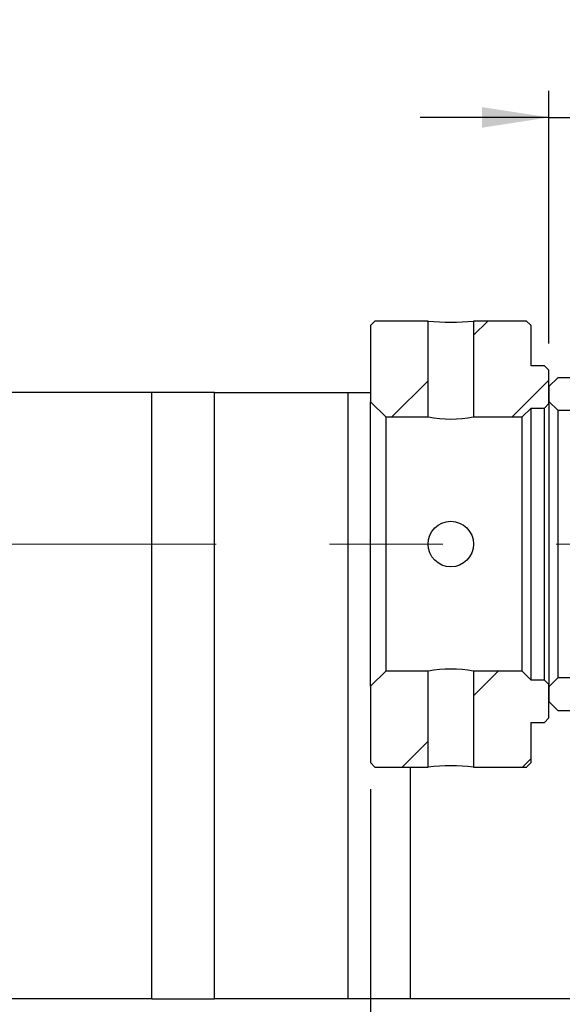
# Model space of a CAD drawing. Header units: millimetres. Extents: x 62 to 839, y 27 to 598.
# Tile 4 of 5: x 674 to 735, y 111 to 222. Entities that reach past the tile are written whole.
import ezdxf

# ---------------------------------------------------------------- set-up
doc = ezdxf.new("R2010")
doc.units = ezdxf.units.MM
doc.header["$LTSCALE"] = 3
doc.linetypes.add('CENTERX2', pattern=[20.319999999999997, 12.7, -2.54, 2.54, -2.54])
doc.layers.add('圖層0', color=7, linetype='Continuous')
doc.styles.add('SLDTEXTSTYLE0', font='MINGLIU.TTC')
doc.styles.get("Standard").update_dxf_attribs({"font": 'MINGLIU.TTC'})
doc.dimstyles.new('SLDDIMSTYLE0', dxfattribs={"dimtxt": 0.18, "dimasz": 7.5, "dimexe": 0, "dimexo": 0.0625, "dimgap": 0, "dimtad": 0, "dimtih": 1, "dimtoh": 1, "dimdec": 0, "dimrnd": 1e-09, "dimzin": 0, "dimdsep": 46, "dimtxsty": 'Standard', "dimsah": 1, "dimcen": 0.09, "dimadec": 0, "dimazin": 0, "dimtfac": 7.5, "dimtdec": 0, "dimtofl": 0, "dimtmove": 0, "dimatfit": 3, "dimfxl": 0, "dimfrac": 2, "dimtolj": 1, "dimtzin": 0, "dimarcsym": 0})
doc.dimstyles.new('SLDDIMSTYLE3', dxfattribs={"dimtxt": 7.5, "dimasz": 7.5, "dimexe": 0, "dimexo": 0.0625, "dimgap": 1.875, "dimtad": 1, "dimrnd": 1e-09, "dimzin": 12, "dimdsep": 46, "dimtxsty": 'SLDTEXTSTYLE0', "dimsah": 1, "dimcen": 0.09, "dimadec": 0, "dimazin": 3, "dimtfac": 1, "dimtofl": 0, "dimtmove": 0, "dimatfit": 3, "dimfxl": 0, "dimfrac": 2, "dimtolj": 1, "dimtzin": 12, "dimarcsym": 0})
doc.dimstyles.new('SLDDIMSTYLE7', dxfattribs={"dimtxt": 7.5, "dimasz": 7.5, "dimexe": 0, "dimexo": 0.0625, "dimgap": 1.875, "dimtad": 1, "dimrnd": 1e-09, "dimzin": 12, "dimdsep": 46, "dimtxsty": 'SLDTEXTSTYLE0', "dimsah": 1, "dimcen": 0.09, "dimadec": 0, "dimazin": 3, "dimtfac": 1, "dimtmove": 0, "dimatfit": 0, "dimfxl": 0, "dimfrac": 2, "dimtolj": 1, "dimtzin": 12, "dimarcsym": 0})
pattern_1 = [(45, (0, 0), (-6.735192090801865, 6.735192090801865), [])]

# ---------------------------------------------------------------- blocks, each defined once
blk = doc.blocks.new('_D_14')
at = {"layer": '圖層0', "color": 7}
for p, q in [((800.7063774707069, 117.036150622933), (800.7063774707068, 72.0045880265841)), ((800.7063774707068, 75.0045880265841), (596.7063774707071, 75.00458802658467))]:
    blk.add_line(p, q, dxfattribs=at)
for points in [[(596.7063774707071, 75.00458802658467), (604.2063774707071, 73.8507418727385), (604.2063774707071, 76.15843418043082)], [(800.7063774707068, 75.0045880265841), (793.2063774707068, 76.15843418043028), (793.2063774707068, 73.85074187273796)]]:
    blk.add_solid(points, dxfattribs=at)
at = {"layer": '圖層0', "color": 7, "insert": (692.1126276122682, 84.37044203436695), "char_height": 7.5, "attachment_point": 1, "style": 'SLDTEXTSTYLE0'}
blk.add_mtext('204', dxfattribs=at)
blk = doc.blocks.new('_D_17')
at = {"layer": '圖層0', "color": 7}
for p, q in [((713.7063774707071, 135.536150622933), (713.7063774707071, 92.61514305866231)), ((783.7063774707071, 129.036150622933), (783.7063774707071, 92.61514305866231)), ((783.7063774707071, 95.61514305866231), (713.7063774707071, 95.61514305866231))]:
    blk.add_line(p, q, dxfattribs=at)
for centre, radius, start, end in [((748.8774770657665, 100.2974348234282), 10.46992267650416, 153.4349488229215, 206.5650511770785), ((738.9399764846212, 100.2974348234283), 10.46992267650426, 333.4349488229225, 26.56505117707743)]:
    blk.add_arc(centre, radius, start, end, dxfattribs=at)
for points in [[(713.7063774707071, 95.61514305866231), (721.2063774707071, 94.46129690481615), (721.2063774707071, 96.76898921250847)], [(783.7063774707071, 95.61514305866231), (776.2063774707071, 96.76898921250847), (776.2063774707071, 94.46129690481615)]]:
    blk.add_solid(points, dxfattribs=at)
at = {"layer": '圖層0', "color": 7, "insert": (739.5128935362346, 104.9809970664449), "char_height": 7.5, "attachment_point": 1, "style": 'SLDTEXTSTYLE0'}
blk.add_mtext('70', dxfattribs=at)
blk = doc.blocks.new('_D_18')
at = {"layer": '圖層0', "color": 7}
for p, q in [((733.7063774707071, 185.5361506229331), (733.7063774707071, 213.8727222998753)), ((751.706377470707, 183.911150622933), (751.706377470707, 213.8727222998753)), ((733.7063774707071, 210.8727222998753), (719.2833005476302, 210.8727222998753)), ((733.7063774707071, 210.8727222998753), (751.706377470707, 210.8727222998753)), ((751.706377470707, 210.8727222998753), (766.1294543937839, 210.8727222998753))]:
    blk.add_line(p, q, dxfattribs=at)
for points in [[(733.7063774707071, 210.8727222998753), (726.2063774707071, 212.0265684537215), (726.2063774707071, 209.7188761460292)], [(751.706377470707, 210.8727222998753), (759.206377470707, 209.7188761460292), (759.206377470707, 212.0265684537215)]]:
    blk.add_solid(points, dxfattribs=at)
at = {"layer": '圖層0', "color": 7, "insert": (738.395014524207, 220.2385763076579), "char_height": 7.5, "attachment_point": 1, "style": 'SLDTEXTSTYLE0'}
blk.add_mtext('18', dxfattribs=at)

msp = doc.modelspace()

# ---------------------------------------------------------------- hatches: boundary and pattern name
at = {"linetype": 'Continuous', "lineweight": 18}
h = msp.add_hatch(dxfattribs=at)
h.set_pattern_fill('ANSI31', scale=3, style=0)
h.set_pattern_definition(pattern_1)
h.paths.add_polyline_path([(720.1563774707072, 177.286150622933), (720.1563774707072, 188.036150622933), (714.2063774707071, 188.036150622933), (713.7063774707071, 187.536150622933), (713.7063774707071, 178.986150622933), (715.4063774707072, 177.286150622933)], flags=0)
h = msp.add_hatch(dxfattribs=at)
h.set_pattern_fill('ANSI31', scale=3, style=0)
h.set_pattern_definition(pattern_1)
h.paths.add_polyline_path([(733.2063774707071, 183.036150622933), (731.7063774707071, 183.036150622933), (731.7063774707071, 187.536150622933), (731.2063774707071, 188.036150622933), (725.2563774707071, 188.036150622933), (725.2563774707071, 177.286150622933), (730.7063774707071, 177.286150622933), (731.7063774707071, 178.286150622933), (733.2063774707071, 178.286150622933), (733.7063774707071, 178.786150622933), (733.7063774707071, 182.536150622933)], flags=0)
h = msp.add_hatch(dxfattribs=at)
h.set_pattern_fill('ANSI31', scale=3, style=0)
h.set_pattern_definition(pattern_1)
edge = h.paths.add_edge_path(flags=0)
edge.add_line((733.706377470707, 179.036150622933), (734.706377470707, 178.036150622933))
edge.add_line((734.706377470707, 178.036150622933), (750.7063774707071, 178.036150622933))
edge.add_arc((750.7063774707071, 179.036150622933), 1, 270.0000000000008, 360.0000000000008)
edge.add_line((751.706377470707, 179.036150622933), (751.706377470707, 180.686150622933))
edge.add_arc((750.7063774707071, 180.686150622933), 1, 0, 90)
edge.add_line((750.7063774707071, 181.686150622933), (734.706377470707, 181.686150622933))
edge.add_line((734.706377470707, 181.686150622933), (733.706377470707, 180.686150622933))
edge.add_line((733.706377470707, 180.686150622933), (733.706377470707, 179.036150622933))
h = msp.add_hatch(dxfattribs=at)
h.set_pattern_fill('ANSI31', scale=3, style=0)
h.set_pattern_definition(pattern_1)
h.paths.add_polyline_path([(713.7063774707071, 138.536150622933), (714.2063774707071, 138.036150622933), (720.1563774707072, 138.036150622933), (720.1563774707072, 148.786150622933), (715.4063774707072, 148.786150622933), (713.7063774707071, 147.086150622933)], flags=0)
h = msp.add_hatch(dxfattribs=at)
h.set_pattern_fill('ANSI31', scale=3, style=0)
h.set_pattern_definition(pattern_1)
h.paths.add_polyline_path([(731.7063774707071, 138.5361506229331), (731.7063774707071, 143.036150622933), (733.2063774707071, 143.036150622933), (733.7063774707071, 143.536150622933), (733.7063774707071, 147.2861506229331), (733.2063774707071, 147.786150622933), (731.7063774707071, 147.786150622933), (730.7063774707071, 148.786150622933), (725.2563774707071, 148.786150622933), (725.2563774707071, 138.036150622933), (731.2063774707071, 138.036150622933)], flags=0)
h = msp.add_hatch(dxfattribs=at)
h.set_pattern_fill('ANSI31', scale=3, style=0)
h.set_pattern_definition(pattern_1)
edge = h.paths.add_edge_path(flags=0)
edge.add_line((734.706377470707, 148.036150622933), (733.706377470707, 147.036150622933))
edge.add_line((733.706377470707, 147.036150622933), (733.706377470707, 145.386150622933))
edge.add_line((733.706377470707, 145.386150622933), (734.706377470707, 144.386150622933))
edge.add_line((734.706377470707, 144.386150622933), (750.7063774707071, 144.386150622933))
edge.add_arc((750.7063774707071, 145.386150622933), 1, 270.0000000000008, 360.0000000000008)
edge.add_line((751.706377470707, 145.386150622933), (751.706377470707, 147.036150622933))
edge.add_arc((750.7063774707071, 147.036150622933), 1, 0, 90)
edge.add_line((750.7063774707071, 148.036150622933), (734.706377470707, 148.036150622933))

# ---------------------------------------------------------------- linework, layer by layer
at = {"color": 7, "linetype": 'Continuous', "lineweight": 25}
for p, q in [((713.7063740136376, 187.5361499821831), (714.2063824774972, 188.036150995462)), ((720.156371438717, 188.036150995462), (714.2063824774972, 188.036150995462)), ((720.156371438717, 177.2861506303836), (720.156371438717, 188.036150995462)), ((725.2563832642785, 188.036150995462), (725.2563832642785, 177.2861506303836)), ((731.2063722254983, 188.036150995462), (725.2563832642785, 188.036150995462)), ((731.2063722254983, 188.036150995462), (731.7063806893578, 187.5361499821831)), ((713.7063740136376, 187.5361499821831), (713.7063740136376, 178.9861505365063)), ((731.7063806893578, 183.0361501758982), (731.7063806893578, 187.5361499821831)), ((733.2063762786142, 183.0361501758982), (731.7063806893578, 183.0361501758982)), ((733.2063762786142, 183.0361501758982), (733.7063847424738, 182.5361510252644)), ((733.7063847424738, 178.7861508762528), (733.7063847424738, 182.5361510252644)), ((733.7063847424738, 180.6861513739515), (734.7063718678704, 181.6861515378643)), ((750.7063744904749, 181.6861515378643), (734.7063718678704, 181.6861515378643)), ((689.2063765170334, 180.036151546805), (658.206380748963, 180.036151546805)), ((689.2063765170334, 112.0361515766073), (689.2063765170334, 180.036151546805)), ((696.2063758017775, 180.036151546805), (689.2063765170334, 180.036151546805)), ((696.2063758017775, 112.0361515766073), (696.2063758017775, 180.036151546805)), ((696.2063758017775, 180.036151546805), (711.206376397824, 180.036151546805)), ((711.206376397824, 112.0361515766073), (711.206376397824, 180.036151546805)), ((711.206376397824, 180.036151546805), (713.7063740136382, 180.036151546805)), ((733.7063847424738, 180.6861513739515), (733.7063847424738, 179.0361513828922)), ((715.4063729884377, 177.2861506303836), (713.7063740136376, 178.9861505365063)), ((713.7063740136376, 147.0861507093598), (713.7063740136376, 178.9861505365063)), ((734.7063718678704, 178.0361502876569), (733.7063847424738, 179.0361513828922)), ((731.7063806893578, 178.2861507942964), (730.7063786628, 177.2861506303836)), ((731.7063806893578, 178.2861507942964), (733.2063762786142, 178.2861507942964)), ((731.7063806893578, 147.7861504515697), (731.7063806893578, 178.2861507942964)), ((733.7063847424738, 178.7861508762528), (733.2063762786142, 178.2861507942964)), ((733.2063762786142, 147.7861504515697), (733.2063762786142, 178.2861507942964)), ((733.7063847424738, 178.7861508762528), (733.7063847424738, 147.2861503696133)), ((734.7063718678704, 178.0361502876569), (734.7063718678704, 148.0361509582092)), ((734.7063718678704, 178.0361502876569), (750.7063744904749, 178.0361502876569)), ((715.4063729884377, 177.2861506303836), (715.4063729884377, 148.7861506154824)), ((715.4063729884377, 177.2861506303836), (720.156371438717, 177.2861506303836)), ((725.2563832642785, 177.2861506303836), (730.7063786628, 177.2861506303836)), ((730.7063786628, 148.7861506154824), (730.7063786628, 177.2861506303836)), ((713.7063740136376, 147.0861507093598), (715.4063729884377, 148.7861506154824)), ((720.156371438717, 148.7861506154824), (715.4063729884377, 148.7861506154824)), ((720.156371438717, 138.036150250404), (720.156371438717, 148.7861506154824)), ((730.7063786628, 148.7861506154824), (725.2563832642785, 148.7861506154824)), ((725.2563832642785, 148.7861506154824), (725.2563832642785, 138.036150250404)), ((730.7063786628, 148.7861506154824), (731.7063806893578, 147.7861504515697)), ((733.7063847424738, 147.0361498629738), (734.7063718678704, 148.0361509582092)), ((750.7063744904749, 148.0361509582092), (734.7063718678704, 148.0361509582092)), ((713.7063740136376, 147.0861507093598), (713.7063740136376, 138.536151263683)), ((733.2063762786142, 147.7861504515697), (731.7063806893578, 147.7861504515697)), ((733.2063762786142, 147.7861504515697), (733.7063847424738, 147.2861503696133)), ((733.7063847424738, 143.5361502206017), (733.7063847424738, 147.2861503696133)), ((733.7063847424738, 147.0361498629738), (733.7063847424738, 145.3861498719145)), ((734.7063718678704, 144.3861497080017), (733.7063847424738, 145.3861498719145)), ((733.7063847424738, 143.5361502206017), (733.2063762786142, 143.0361510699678)), ((734.7063718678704, 144.3861497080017), (750.7063744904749, 144.3861497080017)), ((731.7063806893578, 143.0361510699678), (733.2063762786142, 143.0361510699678)), ((731.7063806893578, 138.536151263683), (731.7063806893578, 143.0361510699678)), ((714.2063824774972, 138.036150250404), (713.7063740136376, 138.536151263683)), ((714.2063824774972, 138.036150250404), (720.156371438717, 138.036150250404)), ((718.2063756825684, 112.0361515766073), (718.2063756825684, 138.036150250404)), ((725.2563832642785, 138.036150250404), (731.2063722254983, 138.036150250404)), ((731.7063806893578, 138.536151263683), (731.2063722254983, 138.036150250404)), ((689.2063765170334, 112.0361515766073), (658.206380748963, 112.0361515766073)), ((689.2063765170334, 112.0361515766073), (696.2063758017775, 112.0361515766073)), ((711.206376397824, 112.0361515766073), (696.2063758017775, 112.0361515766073)), ((718.2063756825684, 112.0361515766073), (711.206376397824, 112.0361515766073)), ((747.7063833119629, 112.0361515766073), (718.2063756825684, 112.0361515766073))]:
    msp.add_line(p, q, dxfattribs=at)
msp.add_circle((722.7063715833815, 163.0361504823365), 2.550000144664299, dxfattribs=at)
for centre, radius, start, end in [((722.7063773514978, 212.9685224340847), 25.06243555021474, 264.1602705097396, 275.8397294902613), ((722.7063773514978, 191.4162571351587), 14.35835784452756, 259.7701581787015, 280.2298418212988), ((722.7063773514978, 134.6564429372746), 14.35796535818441, 79.76987552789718, 100.2301244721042), ((722.7063773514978, 113.1037788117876), 25.0624355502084, 84.16027050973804, 95.83972949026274)]:
    msp.add_arc(centre, radius, start, end, dxfattribs=at)
at = {"layer": '圖層0', "color": 7, "linetype": 'CENTERX2', "lineweight": 18, "ltscale": 1.666666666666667}
msp.add_line((798.0184017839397, 163.036150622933), (567.985054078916, 163.036150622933), dxfattribs=at)

# ---------------------------------------------------------------- dimensions: what is measured, and where the dimension line sits
at = {"layer": '圖層0', "color": 7}
for base, p1, p2, dimstyle, picture, middle in [((751.706377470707, 210.8727222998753), (733.7063774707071, 182.5361506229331), (751.706377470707, 180.911150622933), 'SLDDIMSTYLE7', '_D_18', (742.7908477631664, 210.8727222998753)), ((596.7063774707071, 75.00458802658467), (800.7063774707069, 120.036150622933), (596.7063774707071, 73.03615062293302), 'SLDDIMSTYLE3', '_D_14', (698.706377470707, 75.00458802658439))]:
    dim = msp.add_linear_dim(base=base, p1=p1, p2=p2, dimstyle=dimstyle, dxfattribs=at)
    dim.commit()
    dim.dimension.update_dxf_attribs({"geometry": picture, "text_midpoint": middle, "dimtype": 160})
dim = msp.add_linear_dim(base=(713.7063774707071, 95.61514305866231), p1=(783.7063774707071, 132.036150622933), p2=(713.7063774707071, 138.536150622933), text='(<>)', dimstyle='SLDDIMSTYLE3', dxfattribs=at)
dim.commit()
dim.dimension.update_dxf_attribs({"geometry": '_D_17', "text_midpoint": (743.9087266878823, 95.61514305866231), "dimtype": 160})

# ---------------------------------------------------------------- leaders
msp.add_leader([(825.8505490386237, 164.3571914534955), (825.745745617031, 279.2537202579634), (713.8125001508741, 279.2537202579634)], dimstyle='SLDDIMSTYLE0', dxfattribs=at)

doc.saveas('drawing.dxf')
